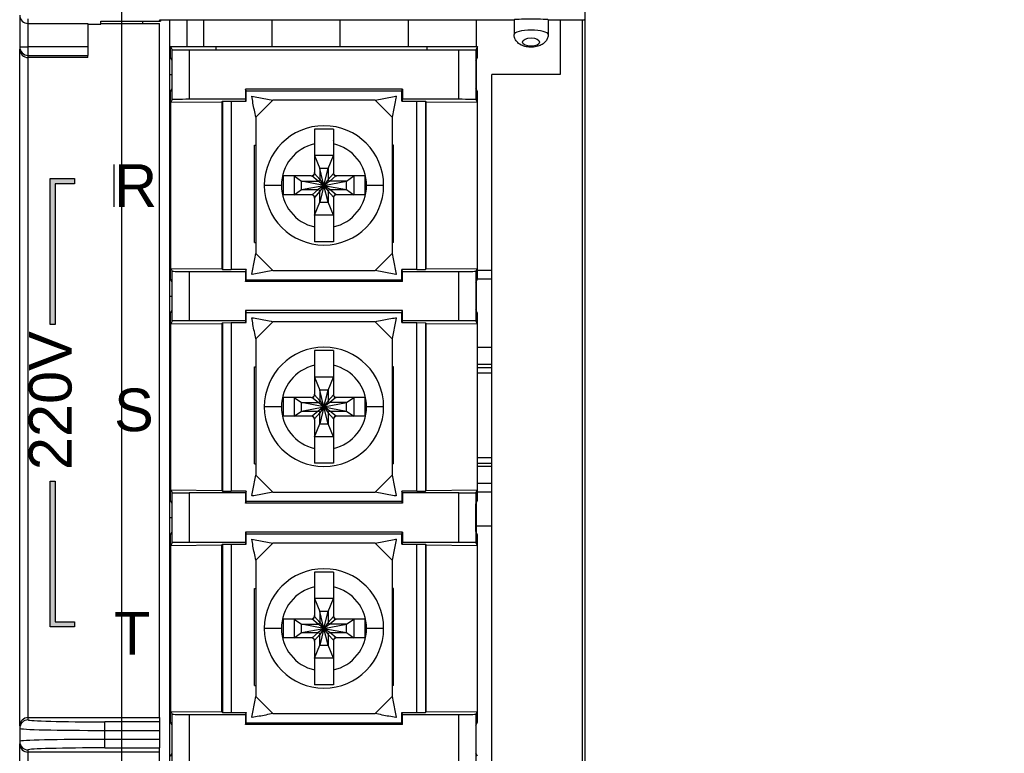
# Model space of a CAD drawing. Extents: x 14074 to 14414, y -3712 to -3387.
# Tile 4 of 18: x 14074 to 14132, y -3519 to -3476. Entities that reach past the tile are written whole.
import ezdxf

# ---------------------------------------------------------------- set-up
doc = ezdxf.new("R2010")
doc.units = 0
doc.layers.get('0').update_dxf_attribs({"linetype": 'CONTINUOUS'})
doc.layers.get('DEFPOINTS').update_dxf_attribs({"color": 8, "linetype": 'CONTINUOUS'})
doc.styles.add('DIMEMSIONS', font='isocp.shx', dxfattribs={"bigfont": 'chineset.shx'})
doc.styles.get("Standard").update_dxf_attribs({"font": 'PMingLiU.ttf'})
doc.dimstyles.new('ISO-25', dxfattribs={"dimtxt": 3, "dimasz": 3, "dimexe": 1, "dimexo": 1, "dimgap": 2, "dimtad": 2, "dimtih": 1, "dimtoh": 1, "dimtxsty": 'STANDARD', "dimcen": 0, "dimclrd": 256, "dimclre": 256, "dimclrt": 256, "dimazin": 3, "dimtfac": 1, "dimtmove": 0, "dimatfit": 3})

# ---------------------------------------------------------------- blocks, each defined once
blk = doc.blocks.new('*D3')
for p, q in [((14080.481, -3563.405), (14080.481, -3400.577)), ((14153.481, -3413.405), (14153.481, -3400.577)), ((14083.481, -3401.577), (14150.481, -3401.577))]:
    blk.add_line(p, q)
for points in [[(14083.481, -3401.077), (14083.481, -3402.077), (14080.481, -3401.577)], [(14150.481, -3401.077), (14150.481, -3402.077), (14153.481, -3401.577)]]:
    blk.add_solid(points)
at = {"layer": 'DEFPOINTS', "color": 0}
for p in [(14153.481, -3401.577), (14153.481, -3414.405), (14080.481, -3564.405)]:
    blk.add_point(p, dxfattribs=at)
at = {"insert": (14116.981, -3397.907), "char_height": 3, "attachment_point": 5}
blk.add_mtext('73', dxfattribs=at)
blk = doc.blocks.new('*D5')
for p, q in [((14154.481, -3414.405), (14168.14, -3414.405)), ((14167.14, -3417.405), (14167.14, -3561.405)), ((14081.481, -3564.405), (14168.14, -3564.405))]:
    blk.add_line(p, q)
for points in [[(14166.64, -3417.405), (14167.64, -3417.405), (14167.14, -3414.405)], [(14166.64, -3561.405), (14167.64, -3561.405), (14167.14, -3564.405)]]:
    blk.add_solid(points)
at = {"layer": 'DEFPOINTS', "color": 0}
for p in [(14153.481, -3414.405), (14080.481, -3564.405), (14167.14, -3564.405)]:
    blk.add_point(p, dxfattribs=at)
at = {"insert": (14172.005, -3489.405), "char_height": 3, "attachment_point": 5}
blk.add_mtext('150', dxfattribs=at)
blk = doc.blocks.new('*D6')
for p, q in [((14106.361, -3408.405), (14177.897, -3408.405)), ((14176.897, -3411.405), (14176.897, -3567.405)), ((14108.01, -3570.405), (14177.897, -3570.405))]:
    blk.add_line(p, q)
for points in [[(14176.397, -3411.405), (14177.397, -3411.405), (14176.897, -3408.405)], [(14176.397, -3567.405), (14177.397, -3567.405), (14176.897, -3570.405)]]:
    blk.add_solid(points)
at = {"layer": 'DEFPOINTS', "color": 0}
for p in [(14105.361, -3408.405), (14107.01, -3570.405), (14176.897, -3570.405)]:
    blk.add_point(p, dxfattribs=at)
at = {"insert": (14181.761, -3489.405), "char_height": 3, "attachment_point": 5}
blk.add_mtext('162', dxfattribs=at)

msp = doc.modelspace()

# ---------------------------------------------------------------- hatches: boundary and pattern name
h = msp.add_hatch(color=256)
h.dxf.hatch_style = 1
h.paths.add_polyline_path([(14076.561, -3485.309), (14077.7, -3485.309), (14077.7, -3485.009), (14076.261, -3485.009), (14076.261, -3493.561), (14076.561, -3493.561)])
h = msp.add_hatch(color=256)
h.dxf.hatch_style = 1
h.paths.add_polyline_path([(14076.561, -3502.77), (14076.261, -3502.77), (14076.261, -3511.322), (14077.7, -3511.322), (14077.7, -3511.022), (14076.561, -3511.022)])

# ---------------------------------------------------------------- linework, layer by layer
for p, q in [((14107.638, -3466.605), (14107.638, -3559.68)), ((14074.481, -3475.418), (14074.481, -3477.274)), ((14074.981, -3475.905), (14074.981, -3475.63)), ((14079.231, -3475.944), (14079.231, -3475.761)), ((14079.231, -3475.761), (14082.731, -3475.761)), ((14081.681, -3475.761), (14081.681, -3475.905)), ((14082.731, -3475.761), (14082.681, -3475.682)), ((14082.681, -3475.682), (14103.481, -3475.682)), ((14082.731, -3475.682), (14082.731, -3475.761)), ((14083.281, -3559.628), (14083.281, -3475.682)), ((14084.281, -3475.682), (14084.281, -3477.255)), ((14085.281, -3477.255), (14085.281, -3475.682)), ((14089.281, -3477.255), (14089.281, -3475.682)), ((14093.281, -3477.255), (14093.281, -3475.682)), ((14097.281, -3477.255), (14097.281, -3475.682)), ((14101.281, -3477.255), (14101.281, -3475.682)), ((14103.481, -3475.682), (14103.481, -3476.546)), ((14105.481, -3475.682), (14105.481, -3476.546)), ((14105.481, -3475.682), (14107.585, -3475.682)), ((14106.181, -3475.682), (14106.181, -3478.905)), ((14107.481, -3475.682), (14107.481, -3559.628)), ((14107.625, -3475.643), (14107.585, -3475.682)), ((14074.981, -3477.274), (14074.981, -3475.905)), ((14074.981, -3475.905), (14078.481, -3475.905)), ((14078.481, -3475.905), (14078.481, -3477.274)), ((14078.481, -3475.944), (14079.231, -3475.944)), ((14079.231, -3475.905), (14082.681, -3475.905)), ((14082.681, -3516.643), (14082.681, -3475.905)), ((14074.481, -3477.274), (14074.481, -3477.418)), ((14074.481, -3477.274), (14074.981, -3477.274)), ((14074.481, -3517.13), (14074.481, -3477.418)), ((14078.481, -3477.274), (14074.981, -3477.274)), ((14074.981, -3477.774), (14074.981, -3477.274)), ((14078.481, -3477.274), (14078.481, -3477.774)), ((14083.331, -3477.255), (14086.006, -3477.255)), ((14083.331, -3477.255), (14083.426, -3477.445)), ((14083.331, -3477.905), (14083.331, -3477.255)), ((14083.426, -3480.365), (14083.426, -3477.445)), ((14084.426, -3477.455), (14086.006, -3477.455)), ((14084.426, -3477.455), (14084.426, -3480.355)), ((14086.006, -3477.451), (14086.006, -3477.255)), ((14086.006, -3477.255), (14098.372, -3477.255)), ((14086.006, -3477.451), (14098.372, -3477.451)), ((14089.281, -3477.451), (14089.281, -3477.448)), ((14093.281, -3477.451), (14093.281, -3477.448)), ((14097.281, -3477.451), (14097.281, -3477.448)), ((14098.372, -3477.255), (14101.331, -3477.255)), ((14098.372, -3477.255), (14098.372, -3477.451)), ((14098.372, -3477.455), (14100.236, -3477.455)), ((14100.236, -3480.355), (14100.236, -3477.455)), ((14101.331, -3477.255), (14101.235, -3477.445)), ((14101.235, -3477.445), (14101.235, -3480.365)), ((14101.281, -3477.355), (14101.281, -3477.355)), ((14101.331, -3477.905), (14101.331, -3477.255)), ((14104.481, -3477.243), (14104.481, -3477.296)), ((14074.981, -3477.905), (14074.981, -3477.774)), ((14074.981, -3477.774), (14078.481, -3477.774)), ((14074.981, -3516.643), (14074.981, -3477.905)), ((14078.481, -3477.905), (14074.981, -3477.905)), ((14078.481, -3477.905), (14078.481, -3477.774)), ((14083.424, -3478.091), (14083.331, -3477.905)), ((14083.424, -3479.719), (14083.424, -3478.091)), ((14101.238, -3478.091), (14101.331, -3477.905)), ((14101.238, -3478.091), (14101.238, -3479.719)), ((14101.281, -3479.805), (14101.281, -3478.005)), ((14083.281, -3478.905), (14083.424, -3478.905)), ((14083.426, -3478.905), (14083.426, -3478.905)), ((14106.181, -3478.905), (14102.181, -3478.905)), ((14102.181, -3556.405), (14102.181, -3478.905)), ((14083.331, -3479.905), (14083.424, -3479.719)), ((14087.768, -3479.861), (14087.731, -3479.755)), ((14096.931, -3479.755), (14087.731, -3479.755)), ((14087.731, -3479.755), (14087.731, -3480.355)), ((14096.893, -3479.861), (14096.931, -3479.755)), ((14096.931, -3479.755), (14096.931, -3480.355)), ((14101.331, -3479.905), (14101.238, -3479.719)), ((14083.331, -3490.905), (14083.331, -3479.905)), ((14083.426, -3480.365), (14083.343, -3480.531)), ((14087.731, -3480.355), (14084.426, -3480.355)), ((14087.768, -3480.461), (14087.731, -3480.355)), ((14087.768, -3479.861), (14096.893, -3479.861)), ((14087.768, -3480.461), (14087.768, -3479.861)), ((14089.331, -3480.405), (14088.331, -3481.405)), ((14095.331, -3480.405), (14089.331, -3480.405)), ((14096.331, -3481.405), (14095.331, -3480.405)), ((14096.536, -3480.176), (14096.56, -3480.2)), ((14096.559, -3480.177), (14096.536, -3480.176)), ((14096.559, -3480.177), (14096.56, -3480.2)), ((14096.893, -3480.461), (14096.893, -3479.861)), ((14096.931, -3480.355), (14096.893, -3480.461)), ((14100.236, -3480.355), (14096.931, -3480.355)), ((14101.235, -3480.365), (14101.319, -3480.531)), ((14101.331, -3490.905), (14101.331, -3479.905)), ((14083.343, -3480.531), (14086.331, -3480.504)), ((14083.343, -3490.279), (14083.343, -3480.531)), ((14086.331, -3480.504), (14086.37, -3480.466)), ((14086.331, -3480.504), (14086.331, -3490.306)), ((14086.37, -3480.466), (14086.876, -3480.461)), ((14086.37, -3480.466), (14086.37, -3490.344)), ((14086.876, -3480.461), (14086.876, -3490.348)), ((14086.876, -3480.461), (14087.768, -3480.461)), ((14096.893, -3480.461), (14097.786, -3480.461)), ((14097.786, -3490.348), (14097.786, -3480.461)), ((14097.786, -3480.461), (14098.291, -3480.466)), ((14098.291, -3480.466), (14098.291, -3490.344)), ((14098.291, -3480.466), (14098.331, -3480.504)), ((14098.331, -3490.306), (14098.331, -3480.504)), ((14098.331, -3480.504), (14101.319, -3480.531)), ((14101.281, -3480.455), (14101.281, -3480.455)), ((14101.319, -3480.531), (14101.319, -3490.279)), ((14088.331, -3481.405), (14088.331, -3489.405)), ((14096.331, -3481.405), (14096.331, -3489.405)), ((14083.281, -3482.905), (14083.331, -3482.905)), ((14088.247, -3483.055), (14088.331, -3483.055)), ((14088.247, -3488.755), (14088.247, -3483.055)), ((14091.781, -3482.966), (14091.781, -3484.655)), ((14092.881, -3482.966), (14092.881, -3484.655)), ((14096.414, -3483.055), (14096.331, -3483.055)), ((14096.414, -3488.755), (14096.414, -3483.055)), ((14092.881, -3483.655), (14091.781, -3483.655)), ((14091.781, -3483.655), (14092.081, -3484.419)), ((14092.581, -3484.419), (14092.881, -3483.655)), ((14080.022, -3486.674), (14080.022, -3484.176)), ((14083.281, -3484.405), (14083.281, -3484.905)), ((14092.581, -3484.419), (14092.081, -3484.419)), ((14092.331, -3485.405), (14092.081, -3484.419)), ((14092.081, -3484.419), (14092.081, -3485.055)), ((14092.331, -3485.405), (14092.581, -3484.419)), ((14092.581, -3484.419), (14092.581, -3485.055)), ((14076.261, -3485.009), (14077.7, -3485.009)), ((14076.261, -3493.561), (14076.261, -3485.009)), ((14077.7, -3485.009), (14077.7, -3485.309)), ((14091.581, -3484.855), (14089.931, -3484.855)), ((14089.931, -3484.855), (14089.931, -3485.955)), ((14090.581, -3484.855), (14090.581, -3485.955)), ((14090.581, -3484.855), (14091.002, -3485.155)), ((14091.981, -3485.155), (14091.625, -3484.853)), ((14091.681, -3484.901), (14091.681, -3484.901)), ((14091.781, -3484.655), (14091.781, -3484.705)), ((14091.781, -3484.705), (14092.081, -3485.055)), ((14092.882, -3484.699), (14092.581, -3485.055)), ((14093.031, -3484.855), (14092.681, -3485.155)), ((14093.081, -3484.855), (14093.031, -3484.855)), ((14094.731, -3484.855), (14093.081, -3484.855)), ((14093.659, -3485.155), (14094.081, -3484.855)), ((14094.081, -3484.855), (14094.081, -3485.955)), ((14094.731, -3484.855), (14094.731, -3485.955)), ((14077.7, -3485.309), (14076.561, -3485.309)), ((14076.561, -3485.309), (14076.561, -3493.561)), ((14089.831, -3485.405), (14088.831, -3485.405)), ((14091.002, -3485.655), (14091.002, -3485.155)), ((14091.002, -3485.155), (14091.981, -3485.155)), ((14092.331, -3485.405), (14091.002, -3485.155)), ((14091.002, -3485.655), (14092.331, -3485.405)), ((14092.331, -3485.405), (14091.981, -3485.155)), ((14092.331, -3485.405), (14091.981, -3485.655)), ((14092.081, -3485.055), (14092.331, -3485.405)), ((14092.331, -3485.405), (14092.081, -3485.755)), ((14092.331, -3485.405), (14092.081, -3486.391)), ((14092.581, -3485.055), (14092.331, -3485.405)), ((14092.331, -3485.405), (14093.659, -3485.155)), ((14092.681, -3485.155), (14092.331, -3485.405)), ((14092.331, -3485.405), (14093.659, -3485.655)), ((14092.681, -3485.655), (14092.331, -3485.405)), ((14092.581, -3486.391), (14092.331, -3485.405)), ((14092.331, -3485.405), (14092.581, -3485.755)), ((14093.659, -3485.155), (14092.681, -3485.155)), ((14093.659, -3485.655), (14093.659, -3485.155)), ((14095.831, -3485.405), (14094.831, -3485.405)), ((14091.581, -3485.955), (14089.931, -3485.955)), ((14090.581, -3485.955), (14091.002, -3485.655)), ((14091.002, -3485.655), (14091.981, -3485.655)), ((14091.631, -3485.955), (14091.581, -3485.955)), ((14091.981, -3485.655), (14091.631, -3485.955)), ((14091.681, -3485.912), (14091.681, -3485.912)), ((14092.081, -3485.755), (14091.779, -3486.111)), ((14091.781, -3486.155), (14091.781, -3487.844)), ((14092.081, -3486.391), (14092.081, -3485.755)), ((14092.581, -3485.755), (14092.581, -3486.391)), ((14092.581, -3485.755), (14092.881, -3486.105)), ((14092.681, -3485.655), (14093.659, -3485.655)), ((14093.036, -3485.957), (14092.681, -3485.655)), ((14092.881, -3486.105), (14092.881, -3486.155)), ((14092.881, -3486.155), (14092.881, -3487.844)), ((14094.731, -3485.955), (14093.081, -3485.955)), ((14093.659, -3485.655), (14094.081, -3485.955)), ((14091.781, -3487.155), (14092.081, -3486.391)), ((14092.081, -3486.391), (14092.581, -3486.391)), ((14092.881, -3487.155), (14092.581, -3486.391)), ((14083.281, -3486.905), (14083.281, -3487.405)), ((14092.881, -3487.155), (14091.781, -3487.155)), ((14091.777, -3487.905), (14091.781, -3487.905)), ((14088.247, -3488.755), (14088.331, -3488.755)), ((14096.414, -3488.755), (14096.331, -3488.755)), ((14088.331, -3489.405), (14089.331, -3490.405)), ((14095.331, -3490.405), (14096.331, -3489.405)), ((14083.343, -3490.279), (14086.331, -3490.306)), ((14083.343, -3490.279), (14083.426, -3490.445)), ((14083.426, -3493.365), (14083.426, -3490.445)), ((14084.426, -3490.455), (14087.731, -3490.455)), ((14084.426, -3490.455), (14084.426, -3493.355)), ((14086.331, -3490.306), (14086.37, -3490.344)), ((14086.37, -3490.344), (14086.876, -3490.348)), ((14087.768, -3490.348), (14086.876, -3490.348)), ((14087.768, -3490.348), (14087.731, -3490.455)), ((14087.731, -3490.455), (14087.731, -3491.055)), ((14087.768, -3490.949), (14087.768, -3490.348)), ((14088.125, -3490.634), (14088.101, -3490.61)), ((14088.101, -3490.61), (14088.103, -3490.633)), ((14088.125, -3490.634), (14088.103, -3490.633)), ((14089.331, -3490.405), (14095.331, -3490.405)), ((14096.56, -3490.61), (14096.536, -3490.634)), ((14096.559, -3490.633), (14096.536, -3490.634)), ((14096.56, -3490.61), (14096.559, -3490.633)), ((14096.893, -3490.949), (14096.893, -3490.348)), ((14096.931, -3490.455), (14096.893, -3490.348)), ((14097.786, -3490.348), (14096.893, -3490.348)), ((14096.931, -3491.055), (14096.931, -3490.455)), ((14096.931, -3490.455), (14100.236, -3490.455)), ((14097.786, -3490.348), (14098.291, -3490.344)), ((14098.291, -3490.344), (14098.331, -3490.306)), ((14098.331, -3490.306), (14101.319, -3490.279)), ((14100.236, -3493.355), (14100.236, -3490.455)), ((14101.319, -3490.279), (14101.235, -3490.445)), ((14101.235, -3490.445), (14101.235, -3493.365)), ((14101.281, -3490.355), (14101.281, -3490.355)), ((14102.181, -3490.405), (14101.331, -3490.405)), ((14083.331, -3490.905), (14083.281, -3490.905)), ((14083.424, -3491.091), (14083.331, -3490.905)), ((14083.424, -3492.719), (14083.424, -3491.091)), ((14083.426, -3490.905), (14083.426, -3490.905)), ((14087.731, -3491.055), (14087.768, -3490.949)), ((14096.931, -3491.055), (14087.731, -3491.055)), ((14087.768, -3490.949), (14096.893, -3490.949)), ((14096.931, -3491.055), (14096.893, -3490.949)), ((14101.238, -3491.091), (14101.331, -3490.905)), ((14101.238, -3491.091), (14101.238, -3492.719)), ((14101.281, -3492.805), (14101.281, -3491.005)), ((14102.181, -3490.905), (14101.331, -3490.905)), ((14083.281, -3491.905), (14083.424, -3491.905)), ((14083.426, -3491.905), (14083.426, -3491.905)), ((14083.331, -3492.905), (14083.424, -3492.719)), ((14083.331, -3503.905), (14083.331, -3492.905)), ((14087.731, -3492.755), (14087.768, -3492.861)), ((14096.931, -3492.755), (14087.731, -3492.755)), ((14087.731, -3492.755), (14087.731, -3493.355)), ((14087.768, -3492.861), (14096.893, -3492.861)), ((14087.768, -3493.461), (14087.768, -3492.861)), ((14096.893, -3492.861), (14096.931, -3492.755)), ((14096.893, -3493.461), (14096.893, -3492.861)), ((14096.931, -3493.355), (14096.931, -3492.755)), ((14101.331, -3492.905), (14101.238, -3492.719)), ((14101.331, -3503.905), (14101.331, -3492.905)), ((14076.561, -3493.561), (14076.261, -3493.561)), ((14083.426, -3493.365), (14083.343, -3493.531)), ((14083.343, -3493.531), (14086.331, -3493.504)), ((14083.343, -3503.279), (14083.343, -3493.531)), ((14087.731, -3493.355), (14084.426, -3493.355)), ((14086.331, -3493.504), (14086.37, -3493.466)), ((14086.331, -3493.504), (14086.331, -3503.306)), ((14086.37, -3493.466), (14086.876, -3493.461)), ((14086.37, -3493.466), (14086.37, -3503.344)), ((14086.876, -3493.461), (14086.876, -3503.348)), ((14086.876, -3493.461), (14087.768, -3493.461)), ((14087.768, -3493.461), (14087.731, -3493.355)), ((14089.331, -3493.405), (14088.331, -3494.405)), ((14095.331, -3493.405), (14089.331, -3493.405)), ((14096.331, -3494.405), (14095.331, -3493.405)), ((14096.536, -3493.176), (14096.56, -3493.2)), ((14096.559, -3493.177), (14096.536, -3493.176)), ((14096.559, -3493.177), (14096.56, -3493.2)), ((14096.931, -3493.355), (14096.893, -3493.461)), ((14096.893, -3493.461), (14097.786, -3493.461)), ((14100.236, -3493.355), (14096.931, -3493.355)), ((14097.786, -3503.348), (14097.786, -3493.461)), ((14097.786, -3493.461), (14098.291, -3493.466)), ((14098.291, -3493.466), (14098.291, -3503.344)), ((14098.291, -3493.466), (14098.331, -3493.504)), ((14098.331, -3503.306), (14098.331, -3493.504)), ((14098.331, -3493.504), (14101.319, -3493.531)), ((14101.235, -3493.365), (14101.319, -3493.531)), ((14101.281, -3493.455), (14101.281, -3493.455)), ((14101.319, -3493.531), (14101.319, -3503.279)), ((14088.331, -3494.405), (14088.331, -3502.405)), ((14096.331, -3494.405), (14096.331, -3502.405)), ((14101.331, -3494.905), (14102.181, -3494.905)), ((14083.281, -3495.905), (14083.331, -3495.905)), ((14091.777, -3495.905), (14091.781, -3495.905)), ((14091.781, -3495.966), (14091.781, -3497.655)), ((14092.881, -3495.905), (14092.884, -3495.905)), ((14092.881, -3495.966), (14092.881, -3497.655)), ((14101.331, -3495.905), (14102.181, -3495.905)), ((14088.247, -3496.055), (14088.331, -3496.055)), ((14088.247, -3501.755), (14088.247, -3496.055)), ((14096.414, -3496.055), (14096.331, -3496.055)), ((14096.414, -3501.755), (14096.414, -3496.055)), ((14102.181, -3496.105), (14101.331, -3496.105)), ((14101.331, -3496.405), (14102.181, -3496.405)), ((14092.881, -3496.655), (14091.781, -3496.655)), ((14091.781, -3496.655), (14092.081, -3497.419)), ((14092.581, -3497.419), (14092.881, -3496.655)), ((14083.281, -3497.405), (14083.281, -3497.905)), ((14091.781, -3497.655), (14091.781, -3497.705)), ((14091.781, -3497.705), (14092.081, -3498.055)), ((14092.581, -3497.419), (14092.081, -3497.419)), ((14092.331, -3498.405), (14092.081, -3497.419)), ((14092.081, -3497.419), (14092.081, -3498.055)), ((14092.331, -3498.405), (14092.581, -3497.419)), ((14092.581, -3497.419), (14092.581, -3498.055)), ((14092.882, -3497.699), (14092.581, -3498.055)), ((14091.581, -3497.855), (14089.931, -3497.855)), ((14089.931, -3497.855), (14089.931, -3498.955)), ((14090.581, -3497.855), (14090.581, -3498.955)), ((14090.581, -3497.855), (14091.002, -3498.155)), ((14091.002, -3498.655), (14091.002, -3498.155)), ((14091.002, -3498.155), (14091.981, -3498.155)), ((14092.331, -3498.405), (14091.002, -3498.155)), ((14091.981, -3498.155), (14091.625, -3497.853)), ((14091.681, -3497.901), (14091.681, -3497.901)), ((14092.331, -3498.405), (14091.981, -3498.155)), ((14092.081, -3498.055), (14092.331, -3498.405)), ((14092.581, -3498.055), (14092.331, -3498.405)), ((14092.331, -3498.405), (14093.659, -3498.155)), ((14092.681, -3498.155), (14092.331, -3498.405)), ((14093.031, -3497.855), (14092.681, -3498.155)), ((14093.659, -3498.155), (14092.681, -3498.155)), ((14093.081, -3497.855), (14093.031, -3497.855)), ((14094.731, -3497.855), (14093.081, -3497.855)), ((14093.659, -3498.155), (14094.081, -3497.855)), ((14093.659, -3498.655), (14093.659, -3498.155)), ((14094.081, -3497.855), (14094.081, -3498.955)), ((14094.731, -3497.855), (14094.731, -3498.955)), ((14089.831, -3498.405), (14088.831, -3498.405)), ((14090.581, -3498.955), (14091.002, -3498.655)), ((14091.002, -3498.655), (14092.331, -3498.405)), ((14091.002, -3498.655), (14091.981, -3498.655)), ((14091.981, -3498.655), (14091.631, -3498.955)), ((14092.081, -3498.755), (14091.779, -3499.111)), ((14092.331, -3498.405), (14091.981, -3498.655)), ((14092.331, -3498.405), (14092.081, -3498.755)), ((14092.331, -3498.405), (14092.081, -3499.391)), ((14092.081, -3499.391), (14092.081, -3498.755)), ((14092.331, -3498.405), (14093.659, -3498.655)), ((14092.681, -3498.655), (14092.331, -3498.405)), ((14092.581, -3499.391), (14092.331, -3498.405)), ((14092.331, -3498.405), (14092.581, -3498.755)), ((14092.581, -3498.755), (14092.581, -3499.391)), ((14092.581, -3498.755), (14092.881, -3499.105)), ((14092.681, -3498.655), (14093.659, -3498.655)), ((14093.036, -3498.957), (14092.681, -3498.655)), ((14093.659, -3498.655), (14094.081, -3498.955)), ((14095.831, -3498.405), (14094.831, -3498.405)), ((14091.581, -3498.955), (14089.931, -3498.955)), ((14091.631, -3498.955), (14091.581, -3498.955)), ((14091.681, -3498.912), (14091.681, -3498.912)), ((14091.781, -3499.155), (14091.781, -3500.844)), ((14091.781, -3500.155), (14092.081, -3499.391)), ((14092.081, -3499.391), (14092.581, -3499.391)), ((14092.881, -3500.155), (14092.581, -3499.391)), ((14092.881, -3499.105), (14092.881, -3499.155)), ((14092.881, -3499.155), (14092.881, -3500.844)), ((14094.731, -3498.955), (14093.081, -3498.955)), ((14083.281, -3499.905), (14083.281, -3500.405)), ((14092.881, -3500.155), (14091.781, -3500.155)), ((14091.777, -3500.905), (14091.781, -3500.905)), ((14088.247, -3501.755), (14088.331, -3501.755)), ((14096.414, -3501.755), (14096.331, -3501.755)), ((14102.181, -3501.405), (14101.331, -3501.405)), ((14101.331, -3501.705), (14102.181, -3501.705)), ((14083.331, -3501.905), (14083.281, -3501.905)), ((14102.181, -3501.905), (14101.331, -3501.905)), ((14076.261, -3502.77), (14076.561, -3502.77)), ((14076.261, -3511.322), (14076.261, -3502.77)), ((14076.561, -3502.77), (14076.561, -3511.022)), ((14083.331, -3502.905), (14083.281, -3502.905)), ((14088.331, -3502.405), (14089.331, -3503.405)), ((14095.331, -3503.405), (14096.331, -3502.405)), ((14102.181, -3502.905), (14101.331, -3502.905)), ((14083.281, -3503.395), (14083.331, -3503.395)), ((14083.343, -3503.279), (14086.331, -3503.306)), ((14083.343, -3503.279), (14083.426, -3503.445)), ((14083.401, -3503.395), (14083.401, -3503.395)), ((14083.426, -3506.365), (14083.426, -3503.445)), ((14087.731, -3503.455), (14084.426, -3503.455)), ((14084.426, -3503.455), (14084.426, -3506.355)), ((14086.331, -3503.306), (14086.37, -3503.344)), ((14086.37, -3503.344), (14086.876, -3503.348)), ((14087.768, -3503.348), (14086.876, -3503.348)), ((14087.768, -3503.348), (14087.731, -3503.455)), ((14087.731, -3503.455), (14087.731, -3504.055)), ((14087.768, -3503.949), (14087.768, -3503.348)), ((14089.331, -3503.405), (14095.331, -3503.405)), ((14096.893, -3503.348), (14096.893, -3503.949)), ((14097.786, -3503.348), (14096.893, -3503.348)), ((14096.931, -3503.455), (14096.893, -3503.348)), ((14096.931, -3503.455), (14096.931, -3504.055)), ((14100.236, -3503.455), (14096.931, -3503.455)), ((14097.786, -3503.348), (14098.291, -3503.344)), ((14098.291, -3503.344), (14098.331, -3503.306)), ((14098.331, -3503.306), (14101.319, -3503.279)), ((14100.236, -3506.355), (14100.236, -3503.455)), ((14101.319, -3503.279), (14101.235, -3503.445)), ((14101.235, -3503.445), (14101.235, -3506.365)), ((14101.281, -3503.355), (14101.281, -3503.355)), ((14101.331, -3503.395), (14102.181, -3503.395)), ((14083.424, -3504.091), (14083.331, -3503.905)), ((14083.424, -3505.719), (14083.424, -3504.091)), ((14087.731, -3504.055), (14087.768, -3503.949)), ((14096.931, -3504.055), (14087.731, -3504.055)), ((14096.893, -3503.949), (14087.768, -3503.949)), ((14088.125, -3503.634), (14088.101, -3503.61)), ((14088.101, -3503.61), (14088.103, -3503.633)), ((14088.125, -3503.634), (14088.103, -3503.633)), ((14096.56, -3503.61), (14096.536, -3503.634)), ((14096.559, -3503.633), (14096.536, -3503.634)), ((14096.56, -3503.61), (14096.559, -3503.633)), ((14096.931, -3504.055), (14096.893, -3503.949)), ((14101.238, -3504.091), (14101.331, -3503.905)), ((14101.238, -3505.719), (14101.238, -3504.091)), ((14101.281, -3505.805), (14101.281, -3504.005)), ((14083.281, -3504.905), (14083.424, -3504.905)), ((14083.426, -3504.905), (14083.426, -3504.905)), ((14083.331, -3505.905), (14083.424, -3505.719)), ((14087.731, -3505.755), (14087.768, -3505.861)), ((14096.931, -3505.755), (14087.731, -3505.755)), ((14087.731, -3505.755), (14087.731, -3506.355)), ((14096.893, -3505.861), (14096.931, -3505.755)), ((14096.931, -3505.755), (14096.931, -3506.355)), ((14101.331, -3505.905), (14101.238, -3505.719)), ((14101.281, -3505.395), (14102.181, -3505.395)), ((14083.331, -3516.905), (14083.331, -3505.905)), ((14083.426, -3506.365), (14083.343, -3506.531)), ((14087.731, -3506.355), (14084.426, -3506.355)), ((14087.768, -3506.461), (14087.731, -3506.355)), ((14087.768, -3505.861), (14096.893, -3505.861)), ((14087.768, -3506.461), (14087.768, -3505.861)), ((14089.331, -3506.405), (14088.331, -3507.405)), ((14095.331, -3506.405), (14089.331, -3506.405)), ((14096.331, -3507.405), (14095.331, -3506.405)), ((14096.536, -3506.176), (14096.56, -3506.2)), ((14096.559, -3506.177), (14096.536, -3506.176)), ((14096.559, -3506.177), (14096.56, -3506.2)), ((14096.893, -3506.461), (14096.893, -3505.861)), ((14096.931, -3506.355), (14096.893, -3506.461)), ((14100.236, -3506.355), (14096.931, -3506.355)), ((14101.235, -3506.365), (14101.319, -3506.531)), ((14101.331, -3516.905), (14101.331, -3505.905)), ((14083.343, -3506.531), (14086.331, -3506.504)), ((14083.343, -3516.279), (14083.343, -3506.531)), ((14086.331, -3506.504), (14086.37, -3506.466)), ((14086.331, -3516.306), (14086.331, -3506.504)), ((14086.37, -3506.466), (14086.876, -3506.461)), ((14086.37, -3506.466), (14086.37, -3516.344)), ((14086.876, -3506.461), (14086.876, -3516.348)), ((14086.876, -3506.461), (14087.768, -3506.461)), ((14096.893, -3506.461), (14097.786, -3506.461)), ((14097.786, -3516.348), (14097.786, -3506.461)), ((14097.786, -3506.461), (14098.291, -3506.466)), ((14098.291, -3506.466), (14098.291, -3516.344)), ((14098.331, -3506.504), (14098.291, -3506.466)), ((14098.331, -3516.306), (14098.331, -3506.504)), ((14098.331, -3506.504), (14101.319, -3506.531)), ((14101.281, -3506.455), (14101.281, -3506.455)), ((14101.319, -3506.531), (14101.319, -3516.279)), ((14088.331, -3507.405), (14088.331, -3515.405)), ((14096.331, -3507.405), (14096.331, -3515.405)), ((14083.281, -3508.905), (14083.331, -3508.905)), ((14088.247, -3509.055), (14088.331, -3509.055)), ((14088.247, -3514.755), (14088.247, -3509.055)), ((14091.777, -3508.905), (14091.781, -3508.905)), ((14091.781, -3508.966), (14091.781, -3510.655)), ((14092.881, -3508.905), (14092.884, -3508.905)), ((14092.881, -3508.966), (14092.881, -3510.655)), ((14096.414, -3509.055), (14096.331, -3509.055)), ((14096.414, -3514.755), (14096.414, -3509.055)), ((14092.881, -3509.655), (14091.781, -3509.655)), ((14091.781, -3509.655), (14092.081, -3510.419)), ((14092.581, -3510.419), (14092.881, -3509.655)), ((14083.281, -3510.405), (14083.281, -3510.905)), ((14092.581, -3510.419), (14092.081, -3510.419)), ((14092.331, -3511.405), (14092.081, -3510.419)), ((14092.081, -3510.419), (14092.081, -3511.055)), ((14092.331, -3511.405), (14092.581, -3510.419)), ((14092.581, -3510.419), (14092.581, -3511.055)), ((14076.561, -3511.022), (14077.7, -3511.022)), ((14077.7, -3511.022), (14077.7, -3511.322)), ((14091.581, -3510.855), (14089.931, -3510.855)), ((14089.931, -3510.855), (14089.931, -3511.955)), ((14090.581, -3510.855), (14090.581, -3511.955)), ((14090.581, -3510.855), (14091.002, -3511.155)), ((14091.981, -3511.155), (14091.625, -3510.853)), ((14091.681, -3510.901), (14091.681, -3510.901)), ((14091.781, -3510.655), (14091.781, -3510.705)), ((14091.781, -3510.705), (14092.081, -3511.055)), ((14092.882, -3510.699), (14092.581, -3511.055)), ((14093.031, -3510.855), (14092.681, -3511.155)), ((14093.081, -3510.855), (14093.031, -3510.855)), ((14094.731, -3510.855), (14093.081, -3510.855)), ((14093.659, -3511.155), (14094.081, -3510.855)), ((14094.081, -3510.855), (14094.081, -3511.955)), ((14094.731, -3510.855), (14094.731, -3511.955)), ((14077.7, -3511.322), (14076.261, -3511.322)), ((14089.831, -3511.405), (14088.831, -3511.405)), ((14091.002, -3511.655), (14091.002, -3511.155)), ((14091.002, -3511.155), (14091.981, -3511.155)), ((14092.331, -3511.405), (14091.002, -3511.155)), ((14091.002, -3511.655), (14092.331, -3511.405)), ((14092.331, -3511.405), (14091.981, -3511.155)), ((14092.331, -3511.405), (14091.981, -3511.655)), ((14092.081, -3511.055), (14092.331, -3511.405)), ((14092.331, -3511.405), (14092.081, -3511.755)), ((14092.331, -3511.405), (14092.081, -3512.391)), ((14092.581, -3511.055), (14092.331, -3511.405)), ((14092.331, -3511.405), (14093.659, -3511.155)), ((14092.681, -3511.155), (14092.331, -3511.405)), ((14092.331, -3511.405), (14093.659, -3511.655)), ((14092.681, -3511.655), (14092.331, -3511.405)), ((14092.581, -3512.391), (14092.331, -3511.405)), ((14092.331, -3511.405), (14092.581, -3511.755)), ((14093.659, -3511.155), (14092.681, -3511.155)), ((14093.659, -3511.655), (14093.659, -3511.155)), ((14095.831, -3511.405), (14094.831, -3511.405)), ((14091.581, -3511.955), (14089.931, -3511.955)), ((14090.581, -3511.955), (14091.002, -3511.655)), ((14091.002, -3511.655), (14091.981, -3511.655)), ((14091.631, -3511.955), (14091.581, -3511.955)), ((14091.981, -3511.655), (14091.631, -3511.955)), ((14091.681, -3511.912), (14091.681, -3511.912)), ((14092.081, -3511.755), (14091.779, -3512.111)), ((14091.781, -3512.155), (14091.781, -3513.844)), ((14092.081, -3512.391), (14092.081, -3511.755)), ((14092.581, -3511.755), (14092.581, -3512.391)), ((14092.581, -3511.755), (14092.881, -3512.105)), ((14092.681, -3511.655), (14093.659, -3511.655)), ((14093.036, -3511.957), (14092.681, -3511.655)), ((14092.881, -3512.105), (14092.881, -3512.155)), ((14092.881, -3512.155), (14092.881, -3513.844)), ((14094.731, -3511.955), (14093.081, -3511.955)), ((14093.659, -3511.655), (14094.081, -3511.955)), ((14091.781, -3513.155), (14092.081, -3512.391)), ((14092.081, -3512.391), (14092.581, -3512.391)), ((14092.881, -3513.155), (14092.581, -3512.391)), ((14083.281, -3512.905), (14083.281, -3513.405)), ((14092.881, -3513.155), (14091.781, -3513.155)), ((14091.777, -3513.905), (14091.781, -3513.905)), ((14088.247, -3514.755), (14088.331, -3514.755)), ((14096.414, -3514.755), (14096.331, -3514.755)), ((14088.331, -3515.405), (14089.331, -3516.405)), ((14095.331, -3516.405), (14096.331, -3515.405)), ((14074.981, -3516.774), (14074.981, -3516.643)), ((14074.981, -3516.643), (14082.681, -3516.643)), ((14082.681, -3516.643), (14082.681, -3516.892)), ((14083.343, -3516.279), (14083.426, -3516.445)), ((14083.343, -3516.279), (14086.331, -3516.306)), ((14083.426, -3519.365), (14083.426, -3516.445)), ((14084.426, -3516.455), (14087.731, -3516.455)), ((14084.426, -3516.455), (14084.426, -3519.355)), ((14086.331, -3516.306), (14086.37, -3516.344)), ((14086.37, -3516.344), (14086.876, -3516.348)), ((14086.876, -3516.348), (14087.768, -3516.348)), ((14087.768, -3516.348), (14087.731, -3516.455)), ((14087.731, -3516.455), (14087.731, -3517.055)), ((14087.768, -3516.949), (14087.768, -3516.348)), ((14088.125, -3516.634), (14088.101, -3516.61)), ((14088.101, -3516.61), (14088.103, -3516.633)), ((14088.125, -3516.634), (14088.103, -3516.633)), ((14089.331, -3516.405), (14095.331, -3516.405)), ((14096.56, -3516.61), (14096.536, -3516.634)), ((14096.559, -3516.633), (14096.536, -3516.634)), ((14096.56, -3516.61), (14096.559, -3516.633)), ((14096.893, -3516.949), (14096.893, -3516.348)), ((14096.931, -3516.455), (14096.893, -3516.348)), ((14096.893, -3516.348), (14097.786, -3516.348)), ((14096.931, -3517.055), (14096.931, -3516.455)), ((14096.931, -3516.455), (14100.236, -3516.455)), ((14097.786, -3516.348), (14098.291, -3516.344)), ((14098.291, -3516.344), (14098.331, -3516.306)), ((14098.331, -3516.306), (14101.319, -3516.279)), ((14100.236, -3519.355), (14100.236, -3516.455)), ((14101.319, -3516.279), (14101.235, -3516.445)), ((14101.235, -3516.445), (14101.235, -3519.365)), ((14074.481, -3517.13), (14074.481, -3517.274)), ((14074.481, -3517.274), (14074.481, -3518.036)), ((14082.681, -3516.892), (14079.481, -3516.892)), ((14079.481, -3517.392), (14079.481, -3516.892)), ((14079.481, -3517.392), (14082.681, -3517.392)), ((14079.481, -3517.918), (14079.481, -3517.392)), ((14082.681, -3516.892), (14082.681, -3517.392)), ((14082.681, -3517.392), (14082.681, -3517.918)), ((14083.424, -3517.091), (14083.331, -3516.905)), ((14083.424, -3518.719), (14083.424, -3517.091)), ((14087.731, -3517.055), (14087.768, -3516.949)), ((14096.931, -3517.055), (14087.731, -3517.055)), ((14087.768, -3516.949), (14096.893, -3516.949)), ((14096.931, -3517.055), (14096.893, -3516.949)), ((14101.238, -3517.091), (14101.331, -3516.905)), ((14101.238, -3517.091), (14101.238, -3518.719)), ((14082.681, -3517.918), (14079.481, -3517.918)), ((14079.481, -3518.418), (14079.481, -3517.918)), ((14082.681, -3517.918), (14082.681, -3518.418)), ((14074.481, -3518.036), (14074.481, -3518.18)), ((14074.481, -3557.892), (14074.481, -3518.18)), ((14074.981, -3518.667), (14074.981, -3518.536)), ((14079.481, -3518.418), (14082.681, -3518.418)), ((14082.681, -3518.667), (14082.681, -3518.418)), ((14074.981, -3557.405), (14074.981, -3518.667)), ((14082.681, -3518.667), (14074.981, -3518.667)), ((14082.681, -3559.405), (14082.681, -3518.667)), ((14083.331, -3518.905), (14083.424, -3518.719)), ((14101.331, -3518.905), (14101.238, -3518.719))]:
    msp.add_line(p, q)
for centre, radius, start, end in [((14092.331, -3485.405), 3.5, 0, 180), ((14092.331, -3485.405), 2.5, 102.70903, 180), ((14092.331, -3485.405), 2.7, 101.75363, 102.00603), ((14092.331, -3485.405), 2.7, 77.99397, 78.24637), ((14092.331, -3485.405), 2.5, 0, 77.29097), ((14083.781, -3484.405), 0.5, 154.15893, 180.00141), ((14091.581, -3484.655), 0.2, 269.99664, 0.00336), ((14093.081, -3484.655), 0.2, 179.99662, 270.00337), ((14092.331, -3485.405), 3.5, 180, 0), ((14092.331, -3485.405), 2.5, 180, 257.29097), ((14092.331, -3485.405), 2.5, 282.70903, 0), ((14091.581, -3486.155), 0.2, 359.99664, 90.00336), ((14093.081, -3486.155), 0.2, 89.99662, 180.00337), ((14083.781, -3487.405), 0.5, 179.9986, 205.84107), ((14092.331, -3485.405), 2.7, 257.99397, 258.24637), ((14092.331, -3485.405), 2.7, 281.75363, 282.00603), ((14084.281, -3489.405), 1, 180, 198.19487), ((14092.331, -3498.405), 3.5, 0, 180), ((14092.331, -3498.405), 2.5, 102.70903, 180), ((14092.331, -3498.405), 2.7, 101.75363, 102.00603), ((14092.331, -3498.405), 2.7, 77.99397, 78.24637), ((14092.331, -3498.405), 2.5, 0, 77.29097), ((14083.781, -3497.405), 0.5, 154.15893, 180.00141), ((14091.581, -3497.655), 0.2, 269.99664, 0.00336), ((14093.081, -3497.655), 0.2, 179.99662, 270.00337), ((14092.331, -3498.405), 3.5, 180, 0), ((14092.331, -3498.405), 2.5, 180, 257.29097), ((14092.331, -3498.405), 2.5, 282.70903, 0), ((14091.581, -3499.155), 0.2, 359.99664, 90.00336), ((14093.081, -3499.155), 0.2, 89.99662, 180.00337), ((14083.781, -3500.405), 0.5, 179.9986, 205.84107), ((14092.331, -3498.405), 2.7, 257.99397, 258.24637), ((14092.331, -3498.405), 2.7, 281.75363, 282.00603), ((14092.331, -3511.405), 3.5, 0, 180), ((14092.331, -3511.405), 2.5, 102.70903, 180), ((14092.331, -3511.405), 2.7, 101.75363, 102.00603), ((14092.331, -3511.405), 2.7, 77.99397, 78.24637), ((14092.331, -3511.405), 2.5, 0, 77.29097), ((14083.781, -3510.405), 0.5, 154.15893, 180.00141), ((14091.581, -3510.655), 0.2, 269.99664, 0.00336), ((14093.081, -3510.655), 0.2, 179.99662, 270.00337), ((14092.331, -3511.405), 3.5, 180, 0), ((14092.331, -3511.405), 2.5, 180, 257.29097), ((14092.331, -3511.405), 2.5, 282.70903, 0), ((14091.581, -3512.155), 0.2, 359.99664, 90.00336), ((14093.081, -3512.155), 0.2, 89.99662, 180.00337), ((14083.781, -3513.405), 0.5, 179.9986, 205.84107), ((14092.331, -3511.405), 2.7, 257.99397, 258.24637), ((14092.331, -3511.405), 2.7, 281.75363, 282.00603)]:
    msp.add_arc(centre, radius, start, end)
for centre, major_axis, ratio, start_param, end_param in [((14074.981, -3475.418), (-0.5, 0), 0.974157, 0, 1.570796), ((14104.481, -3475.682), (-1, 0), 0.026186, 3.141593, 6.283185), ((14104.481, -3476.546), (-1, 0), 0.25, 3.141593, 6.283185), ((14074.981, -3477.274), (-0.5, 0), 0.999657, 0, 1.570796), ((14074.981, -3477.418), (-0.5, 0), 0.974157, 0, 1.570796), ((14084.425, -3477.445), (-1, 0), 0.00995, 0.004809, 1.570962), ((14100.236, -3477.445), (1, 0), 0.00995, 4.712223, 6.278376), ((14084.425, -3480.365), (1, 0), 0.00995, 1.570631, 3.136783), ((14100.236, -3480.365), (-1, 0), 0.00995, 3.146402, 4.712555), ((14084.425, -3490.445), (-1, 0), 0.00995, 0.004809, 1.570962), ((14100.236, -3490.445), (1, 0), 0.00995, 4.712223, 6.278376), ((14084.425, -3493.365), (1, 0), 0.00995, 1.570631, 3.136783), ((14100.236, -3493.365), (-1, 0), 0.00995, 3.146402, 4.712555), ((14084.425, -3503.445), (-1, 0), 0.00995, 0.004809, 1.570962), ((14100.236, -3503.445), (-1, 0), 0.00995, 1.570631, 3.136783), ((14084.425, -3506.365), (-1, 0), 0.00995, 4.712223, 6.278376), ((14100.236, -3506.365), (-1, 0), 0.00995, 3.146402, 4.712555), ((14074.981, -3517.13), (0.5, 0), 0.974157, 1.570796, 3.141593), ((14074.981, -3517.274), (-0.5, 0), 0.999657, 4.712389, 6.283185), ((14079.481, -3516.774), (-4.5, 0), 0.026186, 0, 1.570796), ((14084.425, -3516.445), (-1, 0), 0.00995, 0.004809, 1.570962), ((14100.236, -3516.445), (1, 0), 0.00995, 4.712223, 6.278376), ((14079.481, -3517.274), (5, 0), 0.023567, 3.141593, 4.712389), ((14079.481, -3518.036), (-5, 0), 0.023567, 4.712389, 6.283185), ((14074.981, -3518.036), (-0.5, 0), 0.999657, 0, 1.570796), ((14074.981, -3518.18), (-0.5, 0), 0.974157, 0, 1.570796), ((14079.481, -3518.536), (4.5, 0), 0.026186, 1.570796, 3.141593)]:
    msp.add_ellipse(centre, major_axis=major_axis, ratio=ratio, start_param=start_param, end_param=end_param)
msp.add_ellipse((14104.481, -3476.993), major_axis=(0.5, 0), ratio=0.5)
msp.add_open_spline([(14105.481, -3476.546), (14105.481, -3476.618), (14105.468, -3476.689), (14105.421, -3476.823), (14105.386, -3476.884), (14105.299, -3477), (14105.244, -3477.05), (14105.108, -3477.149), (14105.026, -3477.189), (14104.84, -3477.256), (14104.735, -3477.278), (14104.532, -3477.298), (14104.434, -3477.298), (14104.24, -3477.28), (14104.144, -3477.261), (14103.947, -3477.196), (14103.846, -3477.149), (14103.711, -3477.042), (14103.673, -3477.008), (14103.584, -3476.902), (14103.534, -3476.82), (14103.49, -3476.667), (14103.481, -3476.606), (14103.481, -3476.546)], degree=3, knots=[1.570796, 1.570796, 1.570796, 1.570796, 1.74312, 1.74312, 1.930973, 1.930973, 2.170613, 2.170613, 2.517183, 2.517183, 2.943202, 2.943202, 3.333382, 3.333382, 3.723163, 3.723163, 4.147378, 4.147378, 4.312469, 4.312469, 4.567505, 4.567505, 4.712389, 4.712389, 4.712389, 4.712389])
for points in [[(14088.097, -3480.171), (14088.229, -3480.192), (14088.497, -3480.238), (14088.911, -3480.319), (14089.191, -3480.376), (14089.331, -3480.405)], [(14088.331, -3481.405), (14088.302, -3481.265), (14088.244, -3480.985), (14088.164, -3480.571), (14088.117, -3480.303), (14088.097, -3480.171)], [(14095.331, -3480.405), (14095.467, -3480.377), (14095.74, -3480.321), (14096.144, -3480.242), (14096.407, -3480.196), (14096.536, -3480.176)], [(14096.56, -3480.2), (14096.539, -3480.328), (14096.494, -3480.591), (14096.415, -3480.996), (14096.359, -3481.268), (14096.331, -3481.405)], [(14091.781, -3482.1), (14091.781, -3482.162), (14091.781, -3482.311), (14091.781, -3482.619), (14091.781, -3482.845), (14091.781, -3482.966)], [(14092.881, -3482.1), (14092.765, -3482.1), (14092.528, -3482.1), (14092.133, -3482.1), (14091.896, -3482.1), (14091.781, -3482.1)], [(14092.881, -3482.1), (14092.881, -3482.162), (14092.881, -3482.31), (14092.881, -3482.62), (14092.881, -3482.846), (14092.881, -3482.966)], [(14091.625, -3484.853), (14091.659, -3484.853), (14091.707, -3484.842), (14091.767, -3484.782), (14091.781, -3484.733), (14091.781, -3484.705)], [(14092.882, -3484.699), (14092.882, -3484.734), (14092.893, -3484.782), (14092.954, -3484.842), (14093.002, -3484.855), (14093.031, -3484.855)], [(14091.981, -3485.155), (14091.999, -3485.155), (14092.034, -3485.144), (14092.07, -3485.108), (14092.081, -3485.073), (14092.081, -3485.055)], [(14092.681, -3485.155), (14092.662, -3485.155), (14092.627, -3485.145), (14092.591, -3485.108), (14092.581, -3485.073), (14092.581, -3485.055)], [(14091.779, -3486.111), (14091.779, -3486.076), (14091.768, -3486.028), (14091.707, -3485.968), (14091.659, -3485.955), (14091.631, -3485.955)], [(14092.081, -3485.755), (14092.081, -3485.737), (14092.07, -3485.701), (14092.034, -3485.665), (14091.999, -3485.655), (14091.981, -3485.655)], [(14092.681, -3485.655), (14092.662, -3485.655), (14092.627, -3485.665), (14092.591, -3485.701), (14092.581, -3485.737), (14092.581, -3485.755)], [(14093.036, -3485.957), (14093.002, -3485.957), (14092.954, -3485.968), (14092.894, -3486.028), (14092.881, -3486.077), (14092.881, -3486.105)], [(14091.781, -3487.844), (14091.781, -3487.964), (14091.781, -3488.19), (14091.781, -3488.5), (14091.781, -3488.648), (14091.781, -3488.71)], [(14092.881, -3487.844), (14092.881, -3487.964), (14092.881, -3488.19), (14092.881, -3488.5), (14092.881, -3488.648), (14092.881, -3488.71)], [(14092.881, -3488.71), (14092.765, -3488.71), (14092.528, -3488.71), (14092.133, -3488.71), (14091.896, -3488.71), (14091.781, -3488.71)], [(14088.101, -3490.61), (14088.122, -3490.481), (14088.168, -3490.219), (14088.246, -3489.814), (14088.303, -3489.541), (14088.331, -3489.405)], [(14096.331, -3489.405), (14096.359, -3489.541), (14096.415, -3489.815), (14096.494, -3490.219), (14096.539, -3490.481), (14096.56, -3490.61)], [(14089.331, -3490.405), (14089.194, -3490.433), (14088.921, -3490.489), (14088.517, -3490.568), (14088.254, -3490.614), (14088.125, -3490.634)], [(14096.536, -3490.634), (14096.407, -3490.614), (14096.144, -3490.568), (14095.74, -3490.489), (14095.467, -3490.433), (14095.331, -3490.405)], [(14088.097, -3493.171), (14088.229, -3493.192), (14088.497, -3493.238), (14088.911, -3493.319), (14089.191, -3493.376), (14089.331, -3493.405)], [(14088.331, -3494.405), (14088.302, -3494.265), (14088.244, -3493.985), (14088.164, -3493.571), (14088.117, -3493.303), (14088.097, -3493.171)], [(14095.331, -3493.405), (14095.467, -3493.377), (14095.74, -3493.321), (14096.144, -3493.242), (14096.407, -3493.196), (14096.536, -3493.176)], [(14096.56, -3493.2), (14096.539, -3493.328), (14096.494, -3493.591), (14096.415, -3493.996), (14096.359, -3494.268), (14096.331, -3494.405)], [(14091.781, -3495.1), (14091.781, -3495.162), (14091.781, -3495.311), (14091.781, -3495.619), (14091.781, -3495.845), (14091.781, -3495.966)], [(14092.881, -3495.1), (14092.765, -3495.1), (14092.528, -3495.1), (14092.133, -3495.1), (14091.896, -3495.1), (14091.781, -3495.1)], [(14092.881, -3495.1), (14092.881, -3495.162), (14092.881, -3495.31), (14092.881, -3495.62), (14092.881, -3495.846), (14092.881, -3495.966)], [(14091.625, -3497.853), (14091.659, -3497.853), (14091.707, -3497.842), (14091.767, -3497.782), (14091.781, -3497.733), (14091.781, -3497.705)], [(14092.882, -3497.699), (14092.882, -3497.734), (14092.893, -3497.782), (14092.954, -3497.842), (14093.002, -3497.855), (14093.031, -3497.855)], [(14091.981, -3498.155), (14091.999, -3498.155), (14092.034, -3498.144), (14092.07, -3498.108), (14092.081, -3498.073), (14092.081, -3498.055)], [(14092.681, -3498.155), (14092.662, -3498.155), (14092.627, -3498.145), (14092.591, -3498.108), (14092.581, -3498.073), (14092.581, -3498.055)], [(14092.081, -3498.755), (14092.081, -3498.737), (14092.07, -3498.701), (14092.034, -3498.665), (14091.999, -3498.655), (14091.981, -3498.655)], [(14092.681, -3498.655), (14092.662, -3498.655), (14092.627, -3498.665), (14092.591, -3498.701), (14092.581, -3498.737), (14092.581, -3498.755)], [(14091.779, -3499.111), (14091.779, -3499.076), (14091.768, -3499.028), (14091.707, -3498.968), (14091.659, -3498.955), (14091.631, -3498.955)], [(14093.036, -3498.957), (14093.002, -3498.957), (14092.954, -3498.968), (14092.894, -3499.028), (14092.881, -3499.077), (14092.881, -3499.105)], [(14091.781, -3500.844), (14091.781, -3500.964), (14091.781, -3501.19), (14091.781, -3501.5), (14091.781, -3501.648), (14091.781, -3501.71)], [(14092.881, -3500.844), (14092.881, -3500.964), (14092.881, -3501.19), (14092.881, -3501.5), (14092.881, -3501.648), (14092.881, -3501.71)], [(14092.881, -3501.71), (14092.765, -3501.71), (14092.528, -3501.71), (14092.133, -3501.71), (14091.896, -3501.71), (14091.781, -3501.71)], [(14088.101, -3503.61), (14088.122, -3503.481), (14088.168, -3503.219), (14088.246, -3502.814), (14088.303, -3502.541), (14088.331, -3502.405)], [(14096.331, -3502.405), (14096.359, -3502.541), (14096.415, -3502.815), (14096.494, -3503.219), (14096.539, -3503.481), (14096.56, -3503.61)], [(14089.331, -3503.405), (14089.194, -3503.433), (14088.921, -3503.489), (14088.517, -3503.568), (14088.254, -3503.614), (14088.125, -3503.634)], [(14096.536, -3503.634), (14096.407, -3503.614), (14096.144, -3503.568), (14095.74, -3503.489), (14095.467, -3503.433), (14095.331, -3503.405)], [(14088.097, -3506.171), (14088.229, -3506.192), (14088.497, -3506.238), (14088.911, -3506.319), (14089.191, -3506.376), (14089.331, -3506.405)], [(14088.331, -3507.405), (14088.302, -3507.265), (14088.244, -3506.985), (14088.164, -3506.571), (14088.117, -3506.303), (14088.097, -3506.171)], [(14095.331, -3506.405), (14095.467, -3506.377), (14095.74, -3506.321), (14096.144, -3506.242), (14096.407, -3506.196), (14096.536, -3506.176)], [(14096.56, -3506.2), (14096.539, -3506.328), (14096.494, -3506.591), (14096.415, -3506.996), (14096.359, -3507.268), (14096.331, -3507.405)], [(14091.781, -3508.1), (14091.781, -3508.162), (14091.781, -3508.311), (14091.781, -3508.619), (14091.781, -3508.845), (14091.781, -3508.966)], [(14092.881, -3508.1), (14092.765, -3508.1), (14092.528, -3508.1), (14092.133, -3508.1), (14091.896, -3508.1), (14091.781, -3508.1)], [(14092.881, -3508.1), (14092.881, -3508.162), (14092.881, -3508.31), (14092.881, -3508.62), (14092.881, -3508.846), (14092.881, -3508.966)], [(14091.625, -3510.853), (14091.659, -3510.853), (14091.707, -3510.842), (14091.767, -3510.782), (14091.781, -3510.733), (14091.781, -3510.705)], [(14092.882, -3510.699), (14092.882, -3510.734), (14092.893, -3510.782), (14092.954, -3510.842), (14093.002, -3510.855), (14093.031, -3510.855)], [(14091.981, -3511.155), (14091.999, -3511.155), (14092.034, -3511.144), (14092.07, -3511.108), (14092.081, -3511.073), (14092.081, -3511.055)], [(14092.681, -3511.155), (14092.662, -3511.155), (14092.627, -3511.145), (14092.591, -3511.108), (14092.581, -3511.073), (14092.581, -3511.055)], [(14091.779, -3512.111), (14091.779, -3512.076), (14091.768, -3512.028), (14091.707, -3511.968), (14091.659, -3511.955), (14091.631, -3511.955)], [(14092.081, -3511.755), (14092.081, -3511.737), (14092.07, -3511.701), (14092.034, -3511.665), (14091.999, -3511.655), (14091.981, -3511.655)], [(14092.681, -3511.655), (14092.662, -3511.655), (14092.627, -3511.665), (14092.591, -3511.701), (14092.581, -3511.737), (14092.581, -3511.755)], [(14093.036, -3511.957), (14093.002, -3511.957), (14092.954, -3511.968), (14092.894, -3512.028), (14092.881, -3512.077), (14092.881, -3512.105)], [(14091.781, -3513.844), (14091.781, -3513.964), (14091.781, -3514.19), (14091.781, -3514.5), (14091.781, -3514.648), (14091.781, -3514.71)], [(14092.881, -3513.844), (14092.881, -3513.964), (14092.881, -3514.19), (14092.881, -3514.5), (14092.881, -3514.648), (14092.881, -3514.71)], [(14092.881, -3514.71), (14092.765, -3514.71), (14092.528, -3514.71), (14092.133, -3514.71), (14091.896, -3514.71), (14091.781, -3514.71)], [(14088.101, -3516.61), (14088.122, -3516.481), (14088.168, -3516.219), (14088.246, -3515.814), (14088.303, -3515.541), (14088.331, -3515.405)], [(14096.331, -3515.405), (14096.359, -3515.541), (14096.415, -3515.815), (14096.494, -3516.219), (14096.539, -3516.481), (14096.56, -3516.61)], [(14089.331, -3516.405), (14089.194, -3516.433), (14088.921, -3516.489), (14088.517, -3516.568), (14088.254, -3516.614), (14088.125, -3516.634)], [(14096.536, -3516.634), (14096.407, -3516.614), (14096.144, -3516.568), (14095.74, -3516.489), (14095.467, -3516.433), (14095.331, -3516.405)]]:
    msp.add_open_spline(points, degree=3)

# ---------------------------------------------------------------- texts
at = {"char_height": 2.5, "attachment_point": 1, "style": 'DIMEMSIONS'}
for s, insert in [('{\\fArial|b0|i0|c0|p34;R}', (14080.02, -3484.168)), ('{\\fArial|b0|i0|c0|p34;S}', (14080.017, -3497.33)), ('{\\fArial|b0|i0|c0|p34;T}', (14080.019, -3510.443))]:
    msp.add_mtext_dynamic_manual_height_columns(s, width=2.98597, gutter_width=199.491, heights=[0], dxfattribs=dict(at, insert=insert))
at = {"insert": (14075.024, -3502.117), "char_height": 2.5, "attachment_point": 1, "rotation": 90, "style": 'DIMEMSIONS'}
msp.add_mtext_dynamic_manual_height_columns('{\\fArial|b0|i0|c0|p34;220V}', width=2.98597, gutter_width=199.491, heights=[0], dxfattribs=at)

# ---------------------------------------------------------------- dimensions: what is measured, and where the dimension line sits
dim = msp.add_linear_dim(base=(14153.481, -3401.577), p1=(14080.481, -3564.405), p2=(14153.481, -3414.405), dimstyle='ISO-25')
dim.commit()
dim.dimension.update_dxf_attribs({"geometry": '*D3', "text_midpoint": (14116.981, -3401.577), "dimtype": 160})
for base, p1, p2, picture, middle in [((14176.897, -3570.405), (14105.361, -3408.405), (14107.01, -3570.405), '*D6', (14181.761, -3489.405)), ((14167.14, -3564.405), (14153.481, -3414.405), (14080.481, -3564.405), '*D5', (14172.005, -3489.405))]:
    dim = msp.add_linear_dim(base=base, p1=p1, p2=p2, angle=90, dimstyle='ISO-25')
    dim.commit()
    dim.dimension.update_dxf_attribs({"geometry": picture, "text_midpoint": middle})

doc.saveas('drawing.dxf')
